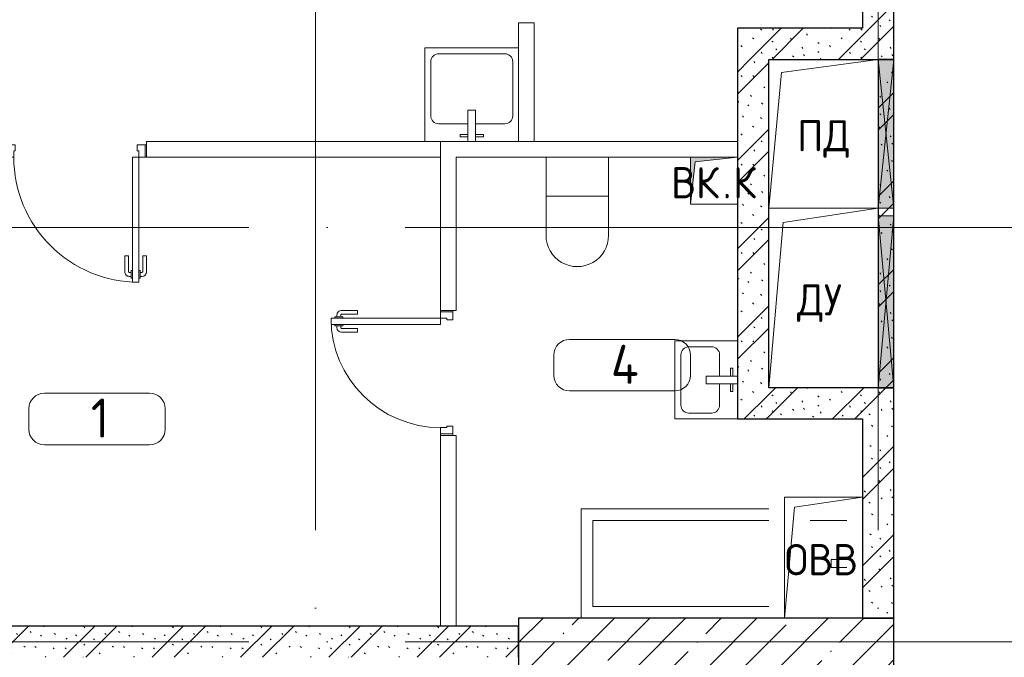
# Model space of a CAD drawing. Header units: millimetres. Extents: x -19737 to 100106, y -4436 to 96517.
# Tile 41 of 59: x 70769 to 77068, y 6350 to 10430. Entities that reach past the tile are written whole.
import ezdxf

# ---------------------------------------------------------------- set-up
doc = ezdxf.new("R2010")
doc.units = ezdxf.units.MM
for name, pattern in [('3_ Штрих_ 1 х 1 мм', [400, 200, -200]), ('ADSK_Линия сетки', [5000, 4000, -500, 0, -500]), ('ADSK_Штриховая_ш3 п1_5', [900, 600, -300])]:
    doc.linetypes.add(name, pattern=pattern)
for name, color, linetype, lineweight in [('A-____-NOTE-TEXT', 7, 'Continuous', 18), ('A-AREA-____-IDEN', 7, 'Continuous', 9), ('A-DOOR-____-MCUT', 7, 'Continuous', 9), ('A-DOOR-____-OTLN', 7, 'Continuous', 18), ('A-DOOR-FRAM-MCUT', 7, 'Continuous', 9), ('A-GENM-____-OTLN', 7, 'Continuous', 18), ('A-GLAZ-____-MCUT', 7, 'Continuous', 9), ('A-GLAZ-____-OTLN', 7, 'Continuous', 18), ('A-WALL-____-PATT', 7, 'Continuous', 40), ('I-WALL-____-MCUT', 7, 'Continuous', 40), ('I-WALL-____-OTLN', 7, 'Continuous', 18), ('M-EQPM-____-OTLN', 7, 'Continuous', 18), ('P-SANR-FIXT-OTLN', 7, 'Continuous', 18), ('S-COLS-____-MCUT', 7, 'Continuous', 40), ('S-COLS-____-OTLN', 7, 'Continuous', 18), ('S-GRID-____-OTLN', 7, 'Continuous', 9)]:
    doc.layers.add(name, color=color, linetype=linetype, lineweight=lineweight)
doc.layers.add('A-AREA-____-OTLN', color=4, linetype='ADSK_Штриховая_ш3 п1_5', lineweight=40, true_color=0x00ffff)
doc.styles.add('GOST Common', font='GOST_Common.ttf', dxfattribs={"height": 200})
doc.styles.add('GOST Common_2', font='GOST_Common.ttf', dxfattribs={"height": 250})
pattern_1 = [(135, (300.56, 377.28), (-565.6854, 6e-14), [10, -790]), (135, (349.8, 474.73), (-565.6854, 6e-14), [10, -790]), (135, (423.93, 473.06), (-565.6854, 6e-14), [10, -790]), (135, (229.92, 447.9), (-565.6854, 6e-14), [10, -790]), (135, (155.08, 447.9), (-565.6854, 6e-14), [10, -790]), (135, (114.9, 369.03), (-565.6854, 6e-14), [10, -790]), (135, (132.43, 285.8), (-565.6854, 6e-14), [10, -790]), (135, (214.66, 322), (-565.6854, 6e-14), [10, -790]), (135, (198.16, 261.88), (-565.6854, 6e-14), [10, -790]), (135, (45.2, 272.9), (-565.6854, 6e-14), [10, -790]), (135, (42.32, 336.16), (-565.6854, 6e-14), [10, -790]), (135, (92.26, 192.24), (-565.6854, 6e-14), [10, -790]), (135, (7.07, 149.2), (-565.6854, 6e-14), [10, -790]), (135, (80.6, 95.1), (-565.6854, 6e-14), [10, -790]), (135, (79.53, 36.94), (-565.6854, 6e-14), [10, -790]), (135, (153.87, 74.56), (-565.6854, 6e-14), [10, -790]), (135, (228.35, 124.8), (-565.6854, 6e-14), [10, -790]), (135, (279.75, 180.4), (-565.6854, 6e-14), [10, -790]), (135, (282.9, 31.63), (-565.6854, 6e-14), [10, -790]), (135, (377.38, 53.45), (-565.6854, 6e-14), [10, -790]), (135, (352.28, 102.7), (-565.6854, 6e-14), [10, -790]), (135, (354.05, 0), (-565.6854, 6e-14), [10, -790]), (135, (553.23, 16.45), (-565.6854, 6e-14), [10, -790]), (135, (542.38, 63.45), (-565.6854, 6e-14), [10, -790]), (135, (536.58, 239.3), (-565.6854, 6e-14), [10, -790]), (135, (475.85, 203.9), (-565.6854, 6e-14), [10, -790]), (135, (475.85, 316.54), (-565.6854, 6e-14), [10, -790]), (135, (520.8, 408.7), (-565.6854, 6e-14), [10, -790]), (135, (551.1, 470.8), (-565.6854, 6e-14), [10, -790]), (135, (235.25, 537.93), (-565.6854, 6e-14), [10, -790]), (135, (407.25, 547.65), (-565.6854, 6e-14), [10, -790]), (135, (94.5, 558.6), (-565.6854, 6e-14), [10, -790]), (135, (46.4, 532.3), (-565.6854, 6e-14), [10, -790]), (135, (85.56, 465.04), (-565.6854, 6e-14), [10, -790]), (135, (355.53, 181.14), (-565.6854, 6e-14), [10, -790]), (135, (362.23, 243.6), (-565.6854, 6e-14), [10, -790]), (135, (413.45, 344.1), (-565.6854, 6e-14), [10, -790]), (135, (286.3, 273.25), (-565.6854, 6e-14), [10, -790]), (135, (423.02, 263.72), (-565.6854, 6e-14), [10, -790]), (135, (162.94, 190.2), (-565.6854, 6e-14), [10, -790]), (135, (470.25, 120.93), (-565.6854, 6e-14), [10, -790]), (135, (484.48, 9.78), (-565.6854, 6e-14), [10, -790]), (45, (0, 212.13), (-565.6854, 0), []), (45, (212.13, 0), (-565.6854, 0), []), (45, (353.55, 0), (-565.6854, 0), []), (45, (0, 353.55), (-565.6854, 0), [])]

# ---------------------------------------------------------------- blocks, each defined once
blk = doc.blocks.new('АР_Дверь однопольная - 800х2100h_700__Глухая_Су апарт_тип_эт-1272081-02_К4')
at = {"layer": 'A-DOOR-____-MCUT', "color": 254, "lineweight": 15, "true_color": 0xcccccc}
for p, q in [((350, 750), (310, 750)), ((310, 750), (310, 50)), ((350, 50), (350, 750)), ((310, 50), (350, 50))]:
    blk.add_line(p, q, dxfattribs=at)
at = {"layer": 'A-DOOR-____-OTLN', "color": 254, "lineweight": 5, "true_color": 0xcccccc}
for p, q in [((302, 712.5), (290, 712.5)), ((302, 725), (302, 675)), ((310, 725), (302, 725)), ((350, 725), (358, 725)), ((358, 725), (358, 675)), ((358, 712.5), (370, 712.5)), ((260, 580), (260, 682.5)), ((285, 580), (285, 682.5)), ((302, 687.5), (290, 687.5)), ((302, 675), (310, 675)), ((358, 675), (350, 675)), ((358, 687.5), (370, 687.5)), ((375, 580), (375, 682.5)), ((400, 580), (400, 682.5)), ((285, 580), (260, 580)), ((375, 580), (400, 580))]:
    blk.add_line(p, q, dxfattribs=at)
at = {"layer": 'A-DOOR-____-OTLN', "color": 254, "lineweight": 13, "true_color": 0xcccccc}
blk.add_arc((350, 50), 700, 90, 180, dxfattribs=at)
at = {"layer": 'A-DOOR-____-OTLN', "color": 254, "lineweight": 5, "true_color": 0xcccccc}
for centre, radius, start, end in [((290, 682.5), 30, 90, 180), ((370, 682.5), 30, 0, 90), ((290, 682.5), 4.99, 90, 180), ((370, 682.5), 4.99, 0, 90)]:
    blk.add_arc(centre, radius, start, end, dxfattribs=at)
at = {"layer": 'A-DOOR-FRAM-MCUT', "color": 254, "lineweight": 15, "true_color": 0xcccccc}
for p, q in [((-390, 50), (-400, 50)), ((-350, 50), (-390, 50)), ((-390, 50), (-390, -30)), ((-350, 10), (-350, 50)), ((-340, 10), (-350, 10)), ((-340, -30), (-340, 10)), ((350, 10), (340, 10)), ((340, 10), (340, -30)), ((390, 50), (350, 50)), ((350, 50), (350, 10)), ((390, -30), (390, 50)), ((390, 50), (400, 50)), ((-390, -30), (-400, -30)), ((-390, -30), (-340, -30)), ((340, -30), (390, -30)), ((390, -30), (400, -30))]:
    blk.add_line(p, q, dxfattribs=at)
blk = doc.blocks.new('АР_Дверь однопольная - 900х2100h_800__Глухая_Межкомнатные апарт_тип_эт-1271685-02_К4')
at = {"layer": 'A-DOOR-____-MCUT', "color": 254, "lineweight": 15, "true_color": 0xcccccc}
for p, q in [((-400, 850), (-400, 50)), ((-360, 850), (-400, 850)), ((-360, 50), (-360, 850)), ((-400, 50), (-360, 50))]:
    blk.add_line(p, q, dxfattribs=at)
at = {"layer": 'A-DOOR-____-OTLN', "color": 254, "lineweight": 5, "true_color": 0xcccccc}
for p, q in [((-408, 825), (-408, 775)), ((-400, 825), (-408, 825)), ((-360, 825), (-352, 825)), ((-352, 825), (-352, 775)), ((-450, 680), (-450, 782.5)), ((-425, 680), (-425, 782.5)), ((-408, 812.5), (-420, 812.5)), ((-408, 787.5), (-420, 787.5)), ((-408, 775), (-400, 775)), ((-352, 775), (-360, 775)), ((-352, 812.5), (-340, 812.5)), ((-352, 787.5), (-340, 787.5)), ((-335, 680), (-335, 782.5)), ((-310, 680), (-310, 782.5)), ((-425, 680), (-450, 680)), ((-335, 680), (-310, 680))]:
    blk.add_line(p, q, dxfattribs=at)
at = {"layer": 'A-DOOR-____-OTLN', "color": 254, "lineweight": 13, "true_color": 0xcccccc}
blk.add_arc((-400, 50), 800, 360, 90, dxfattribs=at)
at = {"layer": 'A-DOOR-____-OTLN', "color": 254, "lineweight": 5, "true_color": 0xcccccc}
for centre, radius, start, end in [((-420, 782.5), 30, 90, 180), ((-420, 782.5), 4.99, 90, 180), ((-340, 782.5), 30, 360, 90), ((-340, 782.5), 4.99, 360, 90)]:
    blk.add_arc(centre, radius, start, end, dxfattribs=at)
at = {"layer": 'A-DOOR-FRAM-MCUT', "color": 254, "lineweight": 15, "true_color": 0xcccccc}
for p, q in [((-440, 50), (-450, 50)), ((-400, 50), (-440, 50)), ((-440, 50), (-440, -30)), ((-400, 10), (-400, 50)), ((-390, 10), (-400, 10)), ((-390, -30), (-390, 10)), ((400, 10), (390, 10)), ((390, 10), (390, -30)), ((440, 50), (400, 50)), ((400, 50), (400, 10)), ((440, -30), (440, 50)), ((440, 50), (450, 50)), ((-440, -30), (-450, -30)), ((-440, -30), (-390, -30)), ((390, -30), (440, -30)), ((440, -30), (450, -30))]:
    blk.add_line(p, q, dxfattribs=at)
blk = doc.blocks.new('АР_Отверстие прямоугольное - ОВВ-4924124-02_К4')
at = {"layer": 'A-GLAZ-____-OTLN', "lineweight": 13, "true_color": 0xf9f9f9}
blk.add_hatch(color=7, dxfattribs=at).paths.add_polyline_path([(600, 50), (-350, 50), (-350, -50), (600, -50)])
at = {"layer": 'A-GLAZ-____-MCUT', "color": 254, "lineweight": 15, "true_color": 0xcccccc}
for p, q in [((-350, 50), (-350, -50)), ((600, 50), (600, -50))]:
    blk.add_line(p, q, dxfattribs=at)
at = {"layer": 'A-GLAZ-____-OTLN', "color": 254, "lineweight": 5, "true_color": 0xcccccc}
for p, q in [((600, 50), (-350, -50)), ((-350, 50), (600, -50))]:
    blk.add_line(p, q, dxfattribs=at)
at = {"layer": 'A-GLAZ-____-OTLN', "color": 254, "lineweight": 13, "true_color": 0xcccccc}
for p, q in [((600, 50), (-350, 50)), ((-350, 50), (-350, -50)), ((600, -50), (600, 50)), ((-350, -50), (600, -50))]:
    blk.add_line(p, q, dxfattribs=at)
blk = doc.blocks.new('АР_Отверстие прямоугольное - ОВВ-5181639-02_К4')
at = {"layer": 'A-GLAZ-____-OTLN', "lineweight": 13, "true_color": 0xf9f9f9}
blk.add_hatch(color=7, dxfattribs=at).paths.add_polyline_path([(675, 50), (-425, 50), (-425, -50), (675, -50)])
at = {"layer": 'A-GLAZ-____-MCUT', "color": 254, "lineweight": 15, "true_color": 0xcccccc}
for p, q in [((-425, 50), (-425, -50)), ((675, 50), (675, -50))]:
    blk.add_line(p, q, dxfattribs=at)
at = {"layer": 'A-GLAZ-____-OTLN', "color": 254, "lineweight": 5, "true_color": 0xcccccc}
for p, q in [((675, 50), (-425, -50)), ((-425, 50), (675, -50))]:
    blk.add_line(p, q, dxfattribs=at)
at = {"layer": 'A-GLAZ-____-OTLN', "color": 254, "lineweight": 13, "true_color": 0xcccccc}
for p, q in [((675, 50), (-425, 50)), ((-425, 50), (-425, -50)), ((675, -50), (675, 50)), ((-425, -50), (675, -50))]:
    blk.add_line(p, q, dxfattribs=at)
blk = doc.blocks.new('АР_Канал вертикальный прямоугольный - ВК_К-5437550-02_К4')
at = {"layer": 'M-EQPM-____-OTLN', "lineweight": 13, "true_color": 0xe2e2e2}
blk.add_hatch(color=254, dxfattribs=at).paths.add_polyline_path([(-150, -150), (-120, 120), (150, 150), (-150, 150), (-150, -108)])
at = {"layer": 'M-EQPM-____-OTLN', "color": 253, "lineweight": 13, "true_color": 0xaaaaaa}
for p, q in [((150, 150), (-150, 150)), ((-150, 150), (-150, -150)), ((150, 150), (-150, 150)), ((-150, 150), (-150, -150)), ((-150, -150), (-150, 150)), ((-150, 150), (150, 150)), ((-120, 120), (150, 150)), ((-120, 120), (150, 150)), ((150, -150), (150, 150)), ((150, 150), (150, -150)), ((-150, -150), (-120, 120)), ((-150, -150), (-120, 120)), ((-150, -150), (150, -150)), ((150, -150), (-150, -150))]:
    blk.add_line(p, q, dxfattribs=at)
blk = doc.blocks.new('A-PLU-Sink-2D - 400 x 500mm-926715-02_К4')
at = {"layer": 'P-SANR-FIXT-OTLN', "color": 253, "lineweight": 13, "true_color": 0xaaaaaa}
for p, q in [((-234.3, 197.7), (265.7, 197.7)), ((-234.3, -202.3), (-234.3, 197.7)), ((265.7, 197.7), (-234.3, 197.7)), ((-234.3, 197.7), (-234.3, -202.3)), ((265.7, 197.7), (265.7, -202.3)), ((265.7, -202.3), (265.7, 197.7)), ((-145.4, 159.6), (176.8, 159.6)), ((-196.2, -37.2), (-196.2, 108.8)), ((227.6, 108.8), (227.6, -37.2)), ((-9.3, -2.3), (-9.3, -202.3)), ((40.7, -2.3), (-9.3, -2.3)), ((40.7, -202.3), (40.7, -2.3)), ((-9.3, -88), (-145.4, -88)), ((176.8, -88), (40.7, -88)), ((-59.3, -172.3), (-59.3, -157.3)), ((-59.3, -157.3), (-9.3, -157.3)), ((-9.3, -172.3), (-59.3, -172.3)), ((90.7, -157.3), (40.7, -157.3)), ((40.7, -172.3), (90.7, -172.3)), ((90.7, -172.3), (90.7, -157.3)), ((265.7, -202.3), (-234.3, -202.3)), ((-234.3, -202.3), (265.7, -202.3))]:
    blk.add_line(p, q, dxfattribs=at)
for centre, start, end in [((-145.4, 108.8), 90, 180), ((176.8, 108.8), 360, 90), ((-145.4, -37.2), 180, 270), ((176.8, -37.2), 270, 0)]:
    blk.add_arc(centre, 50.8, start, end, dxfattribs=at)
blk = doc.blocks.new('A-PLU-Bath-2-2D - 700x1800-927879-02_К4')
at = {"layer": 'P-SANR-FIXT-OTLN', "color": 253, "lineweight": 13, "true_color": 0xaaaaaa}
for p, q in [((-300, 350), (900, 350)), ((900, 350), (-300, 350)), ((900, 350), (900, -350)), ((900, -350), (900, 350)), ((825, 275), (-300, 275)), ((825, -275), (825, 275)), ((-700, 25), (-800, 25)), ((-700, -25), (-700, 25)), ((-800, -25), (-700, -25)), ((-800, -275), (-565.1, -275)), ((-300, -275), (825, -275)), ((900, -350), (-300, -350)), ((-300, -350), (900, -350))]:
    blk.add_line(p, q, dxfattribs=at)
blk = doc.blocks.new('A-PLU-toilet-2-2D - L600xW600xH900-919557-02_К4')
at = {"layer": 'P-SANR-FIXT-OTLN', "color": 253, "lineweight": 13, "true_color": 0xaaaaaa}
for p, q in [((250, 0), (-250, 0)), ((-250, 0), (-250, -400)), ((-250, 0), (-250, -400)), ((250, 0), (-250, 0)), ((0, 0), (0, -400)), ((-250, -400), (250, -400)), ((-250, -400), (250, -400))]:
    blk.add_line(p, q, dxfattribs=at)
blk.add_arc((250, -200), 200, 270, 90, dxfattribs=at)
blk.add_arc((250, -200), 200, 270, 90, dxfattribs=at)
blk = doc.blocks.new('A-PLU-Sink-2D - 600 x 600mm-929126-02_К4')
at = {"layer": 'P-SANR-FIXT-OTLN', "color": 253, "lineweight": 13, "true_color": 0xaaaaaa}
for p, q in [((-284.3, 297.7), (315.7, 297.7)), ((-284.3, -302.3), (-284.3, 297.7)), ((315.7, 297.7), (-284.3, 297.7)), ((-284.3, 297.7), (-284.3, -302.3)), ((-195.4, 259.6), (226.8, 259.6)), ((315.7, 297.7), (315.7, -302.3)), ((315.7, -302.3), (315.7, 297.7)), ((-246.2, -137.2), (-246.2, 208.8)), ((277.6, 208.8), (277.6, -137.2)), ((-9.3, -102.3), (-9.3, -302.3)), ((40.7, -102.3), (-9.3, -102.3)), ((40.7, -302.3), (40.7, -102.3)), ((-9.3, -188), (-195.4, -188)), ((226.8, -188), (40.7, -188)), ((315.7, -302.3), (-284.3, -302.3)), ((-284.3, -302.3), (315.7, -302.3)), ((-59.3, -272.3), (-59.3, -257.3)), ((-59.3, -257.3), (-9.3, -257.3)), ((-9.3, -272.3), (-59.3, -272.3)), ((90.7, -257.3), (40.7, -257.3)), ((40.7, -272.3), (90.7, -272.3)), ((90.7, -272.3), (90.7, -257.3))]:
    blk.add_line(p, q, dxfattribs=at)
for centre, start, end in [((-195.4, 208.8), 90, 180), ((226.8, 208.8), 360, 90), ((-195.4, -137.2), 180, 270), ((226.8, -137.2), 270, 0)]:
    blk.add_arc(centre, 50.8, start, end, dxfattribs=at)
blk = doc.blocks.new('АР_Канал вертикальный прямоугольный - ПД-2997831-02_К4')
at = {"layer": 'A-GENM-____-OTLN', "color": 253, "lineweight": 13, "true_color": 0xaaaaaa}
for p, q in [((-350, -375), (-350, 475)), ((-350, 475), (350, 475))]:
    blk.add_line(p, q, dxfattribs=at)
at = {"layer": 'M-EQPM-____-OTLN', "color": 253, "lineweight": 13, "true_color": 0xaaaaaa}
for p, q in [((-350, -475), (-350, 475)), ((-350, 475), (350, 475)), ((-267.5, 392.5), (350, 475)), ((350, 475), (350, -475)), ((-350, -475), (-267.5, 392.5)), ((350, -475), (-350, -475))]:
    blk.add_line(p, q, dxfattribs=at)
blk = doc.blocks.new('АР_Канал вертикальный прямоугольный - ОВВ-3626549-02_К4')
at = {"layer": 'A-GENM-____-OTLN', "color": 253, "lineweight": 13, "true_color": 0xaaaaaa}
for p, q in [((-250, -387.5), (-250, 387.5)), ((-250, 387.5), (250, 387.5))]:
    blk.add_line(p, q, dxfattribs=at)
at = {"layer": 'M-EQPM-____-OTLN', "color": 253, "lineweight": 13, "true_color": 0xaaaaaa}
for p, q in [((-250, -387.5), (-250, 387.5)), ((-250, 387.5), (250, 387.5)), ((-186.25, 323.75), (250, 387.5)), ((250, 387.5), (250, -387.5)), ((-250, -387.5), (-186.25, 323.75)), ((250, -387.5), (-250, -387.5))]:
    blk.add_line(p, q, dxfattribs=at)
blk = doc.blocks.new('АР_Канал вертикальный прямоугольный - ДУ-2997830-02_К4')
at = {"layer": 'A-GENM-____-OTLN', "color": 253, "lineweight": 13, "true_color": 0xaaaaaa}
blk.add_line((-350, -575), (-350, 475), dxfattribs=at)
at = {"layer": 'M-EQPM-____-OTLN', "color": 253, "lineweight": 13, "true_color": 0xaaaaaa}
for p, q in [((-350, -575), (-350, 575)), ((-350, 575), (350, 575)), ((-257.5, 482.5), (350, 575)), ((350, 575), (350, -575)), ((-350, -575), (-257.5, 482.5)), ((350, -575), (-350, -575))]:
    blk.add_line(p, q, dxfattribs=at)
blk = doc.blocks.new('Наметкина 10_РД_АР_К4_отсоединено_rvt-1-02_К4')
at = {"layer": 'A-WALL-____-PATT', "lineweight": 5, "true_color": 0xcccccc}
h = blk.add_hatch(dxfattribs=at)
h.set_pattern_fill('FP_19', color=254, style=0, pattern_type=2)
h.set_pattern_definition(pattern_1)
h.paths.add_polyline_path([(94855.3, 10175), (94955.3, 10175), (94955.3, 10700), (94755.3, 10700), (94755.3, 10175)])
h = blk.add_hatch(dxfattribs=at)
h.set_pattern_fill('FP_19', color=254, style=0, pattern_type=2)
h.set_pattern_definition(pattern_1)
h.paths.add_polyline_path([(94755.3, 10175), (94755.3, 10375), (93955.3, 10375), (93955.3, 10175), (94155.3, 10175)])
h = blk.add_hatch(dxfattribs=at)
h.set_pattern_fill('FP_19', color=254, style=0, pattern_type=2)
h.set_pattern_definition(pattern_1)
h.paths.add_polyline_path([(93955.3, 7875), (94155.3, 7875), (94155.3, 10175), (93955.3, 10175), (93955.3, 9520)])
h = blk.add_hatch(dxfattribs=at)
h.set_pattern_fill('FP_19', color=254, style=0, pattern_type=2)
h.set_pattern_definition(pattern_1)
h.paths.add_polyline_path([(94855.3, 8075), (94955.3, 8075), (94955.3, 10175), (94855.3, 10175), (94855.3, 9175)])
h = blk.add_hatch(dxfattribs=at)
h.set_pattern_fill('FP_19', color=254, style=0, pattern_type=2)
h.set_pattern_definition(pattern_1)
h.paths.add_polyline_path([(94755.3, 7875), (94755.3, 8075), (94155.3, 8075), (94155.3, 7875)])
h = blk.add_hatch(dxfattribs=at)
h.set_pattern_fill('FP_19', color=254, style=0, pattern_type=2)
h.set_pattern_definition(pattern_1)
h.paths.add_polyline_path([(94755.3, 6600), (94955.3, 6600), (94955.3, 8075), (94755.3, 8075), (94755.3, 7875)])
h = blk.add_hatch(dxfattribs=at)
h.set_pattern_fill('FP_19', color=254, style=0, pattern_type=2)
h.set_pattern_definition(pattern_1)
h.paths.add_polyline_path([(92555.3, 6350), (92555.3, 6550), (88905.3, 6550), (88905.3, 6350), (90142.6, 6350)])
at = {"layer": 'S-COLS-____-OTLN', "lineweight": 5, "true_color": 0xcccccc}
h = blk.add_hatch(dxfattribs=at)
h.set_pattern_fill('FP_20', color=254, style=0, pattern_type=2)
h.set_pattern_definition([(45, (0, 0), (-228.0985, 228.0985), []), (45, (228.1, 0), (-228.0985, 228.0985), [403.225, -80.645, 6.706, -73.939])])
h.paths.add_polyline_path([(94485.3, 6300), (94955.3, 6300), (94955.3, 6600), (92555.3, 6600), (92555.3, 6300), (94455.3, 6300)])
at = {"layer": 'A-AREA-____-OTLN', "color": 7, "linetype": '3_ Штрих_ 1 х 1 мм', "lineweight": 30, "true_color": 0xccffff}
blk.add_line((92655.3, 11550), (92655.3, 10410), dxfattribs=at)
at = {"layer": 'I-WALL-____-MCUT', "color": 254, "lineweight": 30, "true_color": 0xcccccc}
for p, q in [((94755.3, 10700), (94755.3, 10375)), ((94955.3, 10175), (94955.3, 10700)), ((94755.3, 10375), (93955.3, 10375)), ((93955.3, 10375), (93955.3, 10175)), ((93955.3, 10175), (93955.3, 7875)), ((94155.3, 10175), (94755.3, 10175)), ((94155.3, 8075), (94155.3, 10175)), ((94755.3, 10175), (94855.3, 10175)), ((94855.3, 10175), (94955.3, 10175)), ((94855.3, 10175), (94855.3, 9225)), ((94955.3, 10175), (94855.3, 10175)), ((94955.3, 9225), (94955.3, 10175)), ((94855.3, 9225), (94855.3, 9175)), ((94955.3, 9175), (94955.3, 9225)), ((94855.3, 9175), (94855.3, 8075)), ((94955.3, 8075), (94955.3, 9175)), ((94755.3, 8075), (94155.3, 8075)), ((94855.3, 8075), (94755.3, 8075)), ((94955.3, 8075), (94855.3, 8075)), ((94855.3, 8075), (94955.3, 8075)), ((94955.3, 6600), (94955.3, 8075)), ((93955.3, 7875), (94155.3, 7875)), ((94155.3, 7875), (94755.3, 7875)), ((94755.3, 7875), (94755.3, 6600)), ((94755.3, 6600), (94955.3, 6600)), ((92555.3, 6550), (88905.3, 6550)), ((92555.3, 6350), (92555.3, 6550))]:
    blk.add_line(p, q, dxfattribs=at)
at = {"layer": 'I-WALL-____-OTLN', "color": 254, "lineweight": 13, "true_color": 0xcccccc}
for p, q in [((92555.3, 9650), (92555.3, 10410)), ((92555.3, 10410), (92655.3, 10410)), ((92655.3, 10410), (92655.3, 9650)), ((90175.3, 9650), (92055.3, 9650)), ((90175.3, 9650), (90175.3, 9550)), ((92055.3, 9650), (93955.3, 9650)), ((92055.3, 9650), (92055.3, 9550)), ((92055.3, 9550), (92055.3, 9650)), ((92555.3, 9650), (92655.3, 9650)), ((92055.3, 9550), (90175.3, 9550)), ((92055.3, 8570), (92055.3, 9550)), ((93955.3, 9550), (92155.3, 9550)), ((92155.3, 9550), (92155.3, 8570)), ((92055.3, 8570), (92155.3, 8570)), ((92055.3, 6550), (92055.3, 7770)), ((92155.3, 7770), (92055.3, 7770)), ((92155.3, 7770), (92155.3, 6550))]:
    blk.add_line(p, q, dxfattribs=at)
at = {"layer": 'S-COLS-____-MCUT', "color": 254, "lineweight": 30, "true_color": 0xcccccc}
for p, q in [((94955.3, 6600), (92555.3, 6600)), ((92555.3, 6600), (92555.3, 6300)), ((94955.3, 6300), (94955.3, 6600))]:
    blk.add_line(p, q, dxfattribs=at)
at = {"layer": 'A-DOOR-____-OTLN', "color": 254, "lineweight": 13, "true_color": 0xcccccc}
for name, p, rotation in [('АР_Дверь однопольная - 900х2100h_800__Глухая_Межкомнатные апарт_тип_эт-1271685-02_К4', (89725.3, 9600), 180), ('АР_Дверь однопольная - 800х2100h_700__Глухая_Су апарт_тип_эт-1272081-02_К4', (92105.3, 8170), 89.99999999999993)]:
    blk.add_blockref(name, p, dxfattribs=dict(at, rotation=rotation))
at = {"layer": 'A-GLAZ-____-OTLN', "color": 254, "lineweight": 13, "true_color": 0xcccccc, "rotation": 269.9999999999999}
for name, p in [('АР_Отверстие прямоугольное - ОВВ-4924124-02_К4', (94905.3, 9825)), ('АР_Отверстие прямоугольное - ОВВ-5181639-02_К4', (94905.3, 8750))]:
    blk.add_blockref(name, p, dxfattribs=at)
at = {"layer": 'M-EQPM-____-OTLN', "color": 253, "lineweight": 5, "true_color": 0xaaaaaa}
for name, p in [('АР_Канал вертикальный прямоугольный - ПД-2997831-02_К4', (94505.3, 9700)), ('АР_Канал вертикальный прямоугольный - ВК_К-5437550-02_К4', (93805.3, 9400)), ('АР_Канал вертикальный прямоугольный - ДУ-2997830-02_К4', (94505.3, 8650)), ('АР_Канал вертикальный прямоугольный - ОВВ-3626549-02_К4', (94505.3, 6987.5))]:
    blk.add_blockref(name, p, dxfattribs=at)
at = {"layer": 'P-SANR-FIXT-OTLN', "color": 253, "lineweight": 5, "true_color": 0xaaaaaa}
blk.add_blockref('A-PLU-Sink-2D - 600 x 600mm-929126-02_К4', (92239.6, 9952.4), dxfattribs=at)
for name, p, rotation in [('A-PLU-toilet-2-2D - L600xW600xH900-919557-02_К4', (93130.3, 9300), 270.0000000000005), ('A-PLU-Sink-2D - 400 x 500mm-926715-02_К4', (93752.9, 8109.3), 89.99999999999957), ('A-PLU-Bath-2-2D - 700x1800-927879-02_К4', (93855.3, 6950), 180)]:
    blk.add_blockref(name, p, dxfattribs=dict(at, rotation=rotation))
at = {"layer": 'A-____-NOTE-TEXT', "color": 253, "lineweight": 5, "true_color": 0xaaaaaa, "char_height": 200, "attachment_point": 1, "style": 'GOST Common'}
for s, insert, width in [('ПД', (94336.1, 9787.2), 416.877), ('ВК', (93530.1, 9487.2), 400.844), ('\\fGOST Common|b0|i0|c204|p34|;К', (93927, 9487.2), 192.405), ('\\fGOST Common|b0|i0|c204|p34|;.', (93860.8, 9487.2), 80.169), ('ДУ', (94336.1, 8737.2), 416.877), ('ОВВ', (94257.1, 7074.7), 609.282)]:
    blk.add_mtext(s, dxfattribs=dict(at, insert=insert, width=width))
blk = doc.blocks.new('Марка помещения 2 - Марка помещения 2-1605974-02_К4')
at = {"layer": 'A-AREA-____-IDEN', "color": 253, "true_color": 0xaaaaaa}
for p, q in [((-1.797, 0.841), (1.569, 0.841)), ((-2.297, -0.309), (-2.297, 0.341)), ((2.069, 0.341), (2.069, -0.309)), ((1.569, -0.809), (-1.797, -0.809))]:
    blk.add_line(p, q, dxfattribs=at)
for centre, start, end in [((-1.797, 0.341), 90, 180), ((1.569, 0.341), 0, 90), ((-1.797, -0.309), 180, 270), ((1.569, -0.309), 270, 360)]:
    blk.add_arc(centre, 0.5, start, end, dxfattribs=at)

msp = doc.modelspace()

# ---------------------------------------------------------------- linework, layer by layer
at = {"layer": 'S-GRID-____-OTLN', "color": 253, "linetype": 'ADSK_Линия сетки', "true_color": 0xaaaaaa}
for p, q in [((72661.2, -2836.1), (72661.2, 27708.6)), ((76261.2, -2836.1), (76261.2, 27708.6)), ((92235.8, 9100), (62223, 9100)), ((92235.8, 6450), (62223, 6450))]:
    msp.add_line(p, q, dxfattribs=at)

# ---------------------------------------------------------------- block references
at = {"lineweight": 5}
msp.add_blockref('Наметкина 10_РД_АР_К4_отсоединено_rvt-1-02_К4', (-18594.1, 0), dxfattribs=at)
at = {"layer": 'A-AREA-____-IDEN', "color": 253, "true_color": 0xaaaaaa, "xscale": 199.9999999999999, "yscale": 199.9999999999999, "zscale": 199.9999999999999}
for p in [(74646, 8216), (71286.7, 7872)]:
    msp.add_blockref('Марка помещения 2 - Марка помещения 2-1605974-02_К4', p, dxfattribs=at)

# ---------------------------------------------------------------- texts
at = {"layer": 'A-AREA-____-IDEN', "color": 253, "true_color": 0xaaaaaa, "char_height": 250, "attachment_point": 1, "style": 'GOST Common_2'}
for s, insert, width in [('\\fGOST Common|b0|i0|c204|p34|;4', (74550.5, 8349.7), 240.506), ('\\fGOST Common|b0|i0|c204|p34|;1', (71224.2, 8005.7), 160.337)]:
    msp.add_mtext(s, dxfattribs=dict(at, insert=insert, width=width))

doc.saveas('drawing.dxf')
